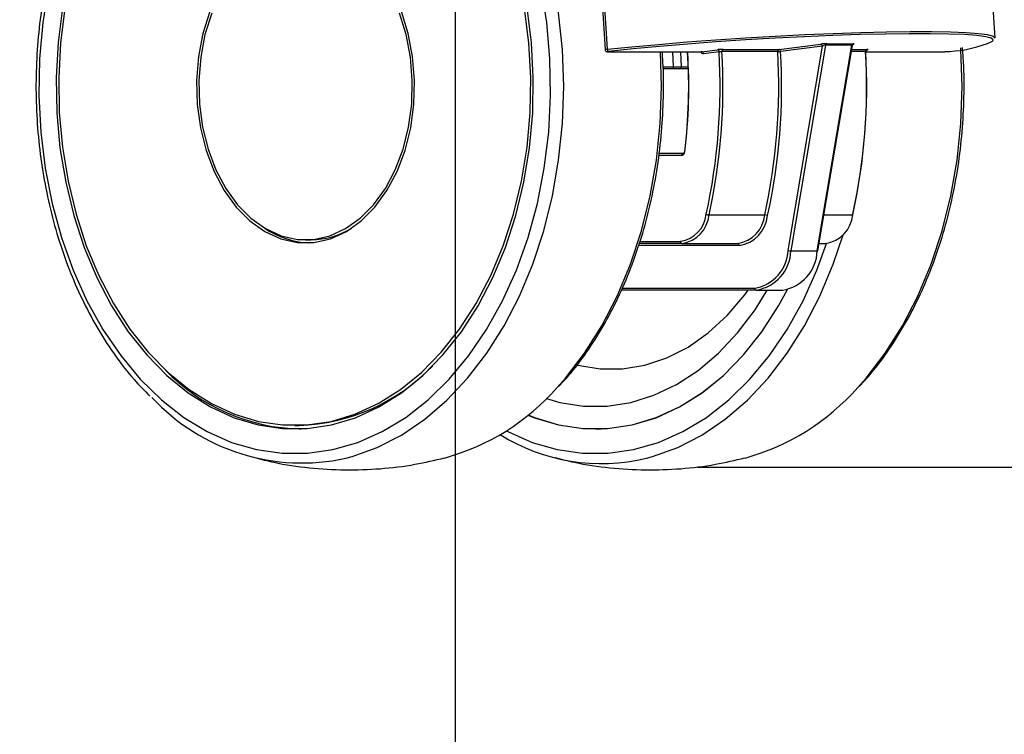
# Model space of a CAD drawing. Header units: millimetres. Extents: x 20 to 26560, y 16 to 18133.
# Tile 92 of 106: x 23382 to 23575, y 1178 to 1318. Entities that reach past the tile are written whole.
import ezdxf

# ---------------------------------------------------------------- set-up
doc = ezdxf.new("R2010")
doc.units = ezdxf.units.MM
doc.header["$LTSCALE"] = 2
doc.layers.add('COMPONENT_GEOMETRY', color=7, linetype='Continuous')
doc.styles.add('SLDTEXTSTYLE0', font='TXT', dxfattribs={"width": 0.75})
doc.dimstyles.new('SLDDIMSTYLE0', dxfattribs={"dimtxt": 150, "dimasz": 6.604, "dimexe": 0, "dimexo": 0.0625, "dimgap": 37.5, "dimtad": 0, "dimtih": 1, "dimtoh": 1, "dimdec": 1, "dimrnd": 1e-09, "dimzin": 12, "dimdsep": 46, "dimtxsty": 'SLDTEXTSTYLE0', "dimsah": 1, "dimcen": 0.09, "dimadec": 0, "dimazin": 3, "dimtfac": 1, "dimtdec": 1, "dimtofl": 0, "dimtmove": 0, "dimatfit": 3, "dimfxl": 1, "dimfrac": 2, "dimtolj": 1, "dimtzin": 12, "dimarcsym": 0})
doc.dimstyles.new('SLDDIMSTYLE2', dxfattribs={"dimtxt": 150, "dimasz": 6.604, "dimexe": 0, "dimexo": 0.0625, "dimgap": 37.5, "dimtad": 0, "dimtih": 1, "dimtoh": 1, "dimdec": 1, "dimrnd": 1e-09, "dimzin": 12, "dimdsep": 46, "dimtxsty": 'SLDTEXTSTYLE0', "dimsah": 1, "dimcen": 0.09, "dimadec": 0, "dimazin": 3, "dimtfac": 1, "dimtdec": 1, "dimtmove": 0, "dimatfit": 0, "dimfxl": 1, "dimfrac": 2, "dimtolj": 1, "dimtzin": 12, "dimarcsym": 0})

# ---------------------------------------------------------------- blocks, each defined once
blk = doc.blocks.new('_D_5')
at = {"layer": 'COMPONENT_GEOMETRY', "color": 7}
for p, q in [((24636.41, 1694.45), (24636.41, 1707.15)), ((22757.04, 1694.45), (24642.76, 1694.45)), ((24361.51, 1678.52), (24315.81, 1678.52)), ((24315.81, 1678.52), (24315.81, 1440.4)), ((24911.3, 1678.52), (24957, 1678.52)), ((24957, 1678.52), (24957, 1440.4)), ((24315.81, 1440.4), (24361.51, 1440.4)), ((24957, 1440.4), (24911.3, 1440.4)), ((23668.01, 1230.51), (24642.76, 1230.51)), ((24636.41, 1230.51), (24636.41, 1217.81))]:
    blk.add_line(p, q, dxfattribs=at)
for points in [[(24636.41, 1694.45), (24637.42, 1701.06), (24635.39, 1701.06)], [(24636.41, 1230.51), (24635.39, 1223.91), (24637.42, 1223.91)]]:
    blk.add_solid(points, dxfattribs=at)
at = {"layer": 'COMPONENT_GEOMETRY', "color": 7, "char_height": 150, "attachment_point": 1, "style": 'SLDTEXTSTYLE0'}
for s, insert in [('9.13in', (24361.51, 1633.76)), ('232mm', (24282.66, 1409.33))]:
    blk.add_mtext(s, dxfattribs=dict(at, insert=insert))
blk = doc.blocks.new('_D_7')
at = {"layer": 'COMPONENT_GEOMETRY', "color": 7}
for p, q in [((21651.5, 1398.91), (21651.5, 892.98)), ((23467.5, 1398.91), (23467.5, 892.98)), ((22203.98, 1115.37), (22158.27, 1115.37)), ((22158.27, 1115.37), (22158.27, 877.25)), ((22915.02, 1115.37), (22960.72, 1115.37)), ((22960.72, 1115.37), (22960.72, 877.25)), ((21651.5, 899.33), (22090.27, 899.33)), ((23467.5, 899.33), (23028.73, 899.33)), ((22158.27, 877.25), (22203.98, 877.25)), ((22960.72, 877.25), (22915.02, 877.25))]:
    blk.add_line(p, q, dxfattribs=at)
for points in [[(21651.5, 899.33), (21658.1, 898.31), (21658.1, 900.34)], [(23467.5, 899.33), (23460.89, 900.34), (23460.89, 898.31)]]:
    blk.add_solid(points, dxfattribs=at)
at = {"layer": 'COMPONENT_GEOMETRY', "color": 7, "char_height": 150, "attachment_point": 1, "style": 'SLDTEXTSTYLE0'}
for s, insert in [('2\'11.75"', (22203.98, 1070.61)), ('908mm', (22205.75, 846.18))]:
    blk.add_mtext(s, dxfattribs=dict(at, insert=insert))

msp = doc.modelspace()

# ---------------------------------------------------------------- linework, layer by layer
at = {"color": 7, "linetype": 'Continuous', "lineweight": 25}
for p, q in [((23573.13, 1314.45), (23572.63, 1322.62)), ((23496.31, 1320.3), (23496.81, 1312.13)), ((23496.71, 1320.38), (23497.21, 1312.21)), ((23515.74, 1311.74), (23518.81, 1312.13)), ((23519.94, 1312.2), (23530.84, 1312.2)), ((23530.84, 1312.2), (23539.02, 1313.23)), ((23539.33, 1312.83), (23531.15, 1311.8)), ((23532.61, 1272.87), (23539.33, 1312.83)), ((23539.93, 1313), (23533.17, 1272.77)), ((23538.33, 1272.77), (23545.1, 1313)), ((23538.46, 1272.8), (23545.21, 1312.95)), ((23545.1, 1313), (23539.93, 1313)), ((23540.18, 1313.3), (23545.34, 1313.3)), ((23497.39, 1311.74), (23515.71, 1311.74)), ((23497.41, 1311.74), (23497.39, 1311.74)), ((23497.41, 1311.74), (23515.74, 1311.74)), ((23511.55, 1311.74), (23511.7, 1308.8)), ((23515.71, 1311.74), (23515.71, 1311.74)), ((23519.12, 1311.73), (23516.05, 1311.35)), ((23530.59, 1311.77), (23519.69, 1311.77)), ((23547.93, 1311.74), (23563.3, 1311.74)), ((23563.3, 1311.74), (23563.32, 1311.74)), ((23510.43, 1308.38), (23508.16, 1308.38)), ((23513.02, 1308.38), (23511.37, 1308.38)), ((23511.7, 1308.8), (23512.99, 1308.8)), ((23507.37, 1291.87), (23512.14, 1291.87)), ((23517.16, 1279.81), (23528.06, 1279.81)), ((23438.21, 1274.95), (23439.28, 1274.95)), ((23511.85, 1274.24), (23503.49, 1274.24)), ((23511.85, 1274.24), (23522.75, 1274.24)), ((23538.7, 1274.24), (23539.96, 1274.24)), ((23533.17, 1272.77), (23538.33, 1272.77)), ((23526.4, 1265.12), (23500.01, 1265.12)), ((23526.4, 1265.12), (23531.56, 1265.12)), ((23436.1, 1238.65), (23436.95, 1238.65)), ((23436.95, 1237.97), (23437.24, 1237.97)), ((23494.91, 1237.97), (23496.05, 1237.97))]:
    msp.add_line(p, q, dxfattribs=at)
at = {"color": 8, "linetype": 'Continuous', "lineweight": 25}
for p, q in [((23545.08, 1312.2), (23548.05, 1312.2)), ((23509.99, 1311.74), (23510.15, 1308.78)), ((23515.74, 1311.74), (23515.71, 1311.74)), ((23547.8, 1311.77), (23545.01, 1311.77)), ((23547.95, 1311.74), (23563.32, 1311.74)), ((23508.15, 1308.78), (23510.15, 1308.78)), ((23511.85, 1291.47), (23507.33, 1291.47)), ((23539.64, 1279.81), (23545.27, 1279.81)), ((23523.03, 1273.84), (23503.36, 1273.84)), ((23503.63, 1274.64), (23511.56, 1274.64)), ((23500.18, 1265.52), (23526.11, 1265.52))]:
    msp.add_line(p, q, dxfattribs=at)
at = {"color": 8, "linetype": 'Continuous', "lineweight": 25, "flags": 128}
for points in [[(23446.09, 1232.23), (23447.31, 1232.56), (23452.21, 1234.32), (23456.96, 1236.76), (23461.53, 1239.85), (23465.86, 1243.58), (23469.91, 1247.89), (23473.65, 1252.76), (23477.04, 1258.12), (23480.05, 1263.94), (23482.65, 1270.16), (23484.8, 1276.7), (23486.51, 1283.52), (23487.73, 1290.55), (23488.47, 1297.72), (23488.72, 1304.95), (23488.47, 1312.19), (23487.73, 1319.35), (23486.51, 1326.38), (23486.11, 1328.16)], [(23387.9, 1324.41), (23386.79, 1317.43), (23386.17, 1310.32), (23386.04, 1303.16), (23386.42, 1296.02), (23387.28, 1288.96), (23388.64, 1282.07), (23390.46, 1275.4), (23392.74, 1269.03), (23395.44, 1263.01), (23398.56, 1257.41), (23402.04, 1252.29), (23405.87, 1247.68), (23409.99, 1243.65), (23414.37, 1240.22), (23418.97, 1237.44), (23423.74, 1235.33), (23428.64, 1233.91), (23433.6, 1233.2), (23438.59, 1233.2), (23443.56, 1233.91), (23448.45, 1235.33), (23453.22, 1237.44), (23457.82, 1240.22), (23462.21, 1243.65), (23466.33, 1247.68), (23470.15, 1252.29), (23473.64, 1257.41), (23476.75, 1263.01), (23479.46, 1269.03), (23481.74, 1275.4), (23483.56, 1282.07), (23484.91, 1288.96), (23485.78, 1296.02), (23486.15, 1303.16), (23486.03, 1310.32), (23485.41, 1317.43), (23484.3, 1324.41)], [(23546.26, 1246.06), (23547.87, 1247.89), (23551.61, 1252.76), (23555, 1258.12), (23558.01, 1263.94), (23560.61, 1270.16), (23562.76, 1276.7), (23564.46, 1283.52), (23565.69, 1290.55), (23566.43, 1297.72), (23566.68, 1304.95), (23566.43, 1312.19), (23566.41, 1312.5)], [(23487.45, 1246.06), (23489.06, 1247.89), (23492.81, 1252.76), (23496.2, 1258.12), (23499.2, 1263.94), (23501.8, 1270.16), (23503.96, 1276.7), (23505.66, 1283.52), (23506.88, 1290.55), (23507.62, 1297.72), (23507.87, 1304.95), (23507.65, 1311.74)], [(23504.9, 1232.23), (23506.12, 1232.56), (23511.02, 1234.32), (23515.77, 1236.76), (23520.34, 1239.85), (23524.67, 1243.58), (23528.72, 1247.89), (23532.46, 1252.76), (23535.85, 1258.12), (23538.86, 1263.94), (23541.45, 1270.16), (23543.39, 1275.94)], [(23477.48, 1237.6), (23477.78, 1237.44), (23482.55, 1235.33), (23487.44, 1233.91), (23492.41, 1233.2), (23497.4, 1233.2), (23502.37, 1233.91), (23507.26, 1235.33), (23512.03, 1237.44), (23516.63, 1240.22), (23521.01, 1243.65), (23525.14, 1247.68), (23528.96, 1252.29), (23532.45, 1257.41), (23535.56, 1263.01), (23538.27, 1269.03), (23540.17, 1274.25)]]:
    msp.add_lwpolyline(points, dxfattribs=at)
at = {"color": 7, "linetype": 'Continuous', "lineweight": 25, "flags": 128}
for points in [[(23390.65, 1320.34), (23389.79, 1313.55), (23389.42, 1306.68), (23389.54, 1299.78), (23390.16, 1292.94), (23391.27, 1286.23), (23392.85, 1279.71), (23394.88, 1273.46), (23397.36, 1267.55), (23400.24, 1262.03), (23403.51, 1256.97), (23407.12, 1252.42), (23411.04, 1248.42), (23415.22, 1245.02), (23419.63, 1242.26), (23424.21, 1240.16), (23428.91, 1238.75), (23433.69, 1238.04), (23438.5, 1238.04), (23443.28, 1238.75), (23447.99, 1240.16), (23452.57, 1242.26), (23456.97, 1245.02), (23461.16, 1248.42), (23465.08, 1252.42), (23468.69, 1256.97), (23471.95, 1262.03), (23474.84, 1267.55), (23477.31, 1273.46), (23479.35, 1279.71), (23480.93, 1286.23), (23482.03, 1292.94), (23482.65, 1299.78), (23482.77, 1306.68), (23482.4, 1313.55), (23481.54, 1320.34)], [(23391.13, 1320.18), (23390.28, 1313.46), (23389.91, 1306.66), (23390.03, 1299.83), (23390.64, 1293.07), (23391.73, 1286.42), (23393.3, 1279.97), (23395.31, 1273.79), (23397.76, 1267.94), (23400.62, 1262.48), (23403.85, 1257.47), (23407.42, 1252.96), (23411.3, 1249.01), (23415.44, 1245.65), (23419.8, 1242.91), (23424.33, 1240.84), (23428.99, 1239.44), (23433.72, 1238.74), (23438.48, 1238.74), (23443.21, 1239.44), (23447.86, 1240.84), (23452.4, 1242.91), (23456.76, 1245.65), (23460.9, 1249.01), (23464.77, 1252.96), (23468.35, 1257.47), (23471.58, 1262.48), (23474.43, 1267.94), (23476.88, 1273.79), (23478.9, 1279.97), (23480.46, 1286.42), (23481.55, 1293.07), (23482.16, 1299.83), (23482.29, 1306.66), (23481.92, 1313.46), (23481.07, 1320.18)], [(23419.47, 1319.58), (23418.13, 1315.3), (23417.27, 1310.78), (23416.89, 1306.12), (23417.02, 1301.44), (23417.64, 1296.84), (23418.74, 1292.43), (23420.3, 1288.31), (23422.28, 1284.58), (23424.64, 1281.33), (23427.31, 1278.64), (23430.24, 1276.56), (23433.35, 1275.14), (23436.58, 1274.43), (23439.84, 1274.43), (23443.07, 1275.14), (23446.19, 1276.56), (23449.11, 1278.64), (23451.78, 1281.33), (23454.14, 1284.58), (23456.12, 1288.31), (23457.68, 1292.43), (23458.78, 1296.84), (23459.4, 1301.44), (23459.53, 1306.12), (23459.16, 1310.78), (23458.29, 1315.3), (23456.95, 1319.58)], [(23419.84, 1319.28), (23418.53, 1315.09), (23417.69, 1310.66), (23417.32, 1306.1), (23417.44, 1301.51), (23418.05, 1297), (23419.13, 1292.68), (23420.66, 1288.64), (23422.6, 1284.99), (23424.91, 1281.81), (23427.53, 1279.16), (23430.4, 1277.13), (23433.45, 1275.74), (23436.61, 1275.04), (23439.81, 1275.04), (23442.97, 1275.74), (23446.03, 1277.13), (23448.89, 1279.16), (23451.51, 1281.81), (23453.82, 1284.99), (23455.76, 1288.64), (23457.29, 1292.68), (23458.37, 1297), (23458.98, 1301.51), (23459.1, 1306.1), (23458.74, 1310.66), (23457.89, 1315.09), (23456.58, 1319.28)], [(23497.21, 1312.21), (23502.07, 1312.71), (23507.29, 1313.18), (23512.79, 1313.64), (23518.48, 1314.06), (23524.29, 1314.45), (23530.11, 1314.79), (23535.87, 1315.08), (23541.47, 1315.32), (23546.83, 1315.51), (23551.88, 1315.63), (23556.53, 1315.69), (23560.72, 1315.69), (23564.38, 1315.63), (23567.45, 1315.51), (23569.89, 1315.32), (23571.67, 1315.08), (23572.76, 1314.79), (23573.13, 1314.45)], [(23572.61, 1313.78), (23572.76, 1314.03), (23572.38, 1314.36), (23571.31, 1314.66), (23569.55, 1314.89), (23567.12, 1315.08), (23564.07, 1315.2), (23560.45, 1315.26), (23556.3, 1315.26), (23551.68, 1315.2), (23546.68, 1315.08), (23541.36, 1314.89), (23535.8, 1314.66), (23530.1, 1314.36), (23524.32, 1314.03), (23518.57, 1313.64), (23512.92, 1313.22), (23507.47, 1312.77), (23502.29, 1312.3), (23497.47, 1311.8)], [(23497.47, 1311.8), (23497.38, 1311.79), (23497.3, 1311.78), (23497.25, 1311.77), (23497.23, 1311.76), (23497.24, 1311.75), (23497.27, 1311.75), (23497.33, 1311.75), (23497.41, 1311.74)], [(23538.33, 1272.77), (23538.38, 1272.77), (23538.42, 1272.78), (23538.45, 1272.79), (23538.46, 1272.8), (23538.46, 1272.8)], [(23481.72, 1240.68), (23483.01, 1240.16), (23487.72, 1238.75), (23492.5, 1238.04), (23497.31, 1238.04), (23502.09, 1238.75), (23506.8, 1240.16), (23511.38, 1242.26), (23515.78, 1245.02), (23519.96, 1248.42), (23523.88, 1252.42), (23527.49, 1256.97), (23530.76, 1262.03), (23532.5, 1265.21)], [(23481.74, 1240.69), (23483.02, 1240.18), (23487.72, 1238.77), (23492.5, 1238.06), (23497.31, 1238.06), (23502.09, 1238.77), (23506.79, 1240.18), (23511.37, 1242.28), (23515.77, 1245.04), (23519.96, 1248.44), (23523.87, 1252.43), (23527.48, 1256.98), (23530.75, 1262.04), (23532.48, 1265.2)], [(23485.32, 1243.88), (23487.97, 1243.15), (23492.58, 1242.44), (23497.23, 1242.44), (23501.84, 1243.15), (23506.38, 1244.56), (23510.79, 1246.65), (23515.02, 1249.4), (23519.02, 1252.79), (23522.75, 1256.76), (23526.16, 1261.28), (23528.56, 1265.12)], [(23491.4, 1250.43), (23491.47, 1250.41), (23495.84, 1249.69), (23500.25, 1249.69), (23504.62, 1250.41), (23508.91, 1251.84), (23513.06, 1253.97), (23517.01, 1256.76), (23520.72, 1260.17), (23524.13, 1264.17), (23524.83, 1265.12)]]:
    msp.add_lwpolyline(points, dxfattribs=at)
at = {"color": 8, "linetype": 'Continuous', "lineweight": 25}
for centre, radius, start, end in [((23497.2, 1311.12), 1.09, 89.8187, 111.3568), ((23563.14, 1335.24), 23.46, 272.6683, 293.8253), ((23516.04, 1311.89), 0.547, 195.9046, 270.5778)]:
    msp.add_arc(centre, radius, start, end, dxfattribs=at)
at = {"color": 7, "linetype": 'Continuous', "lineweight": 25}
for centre, radius, start, end in [((23497.59, 1312.17), 0.386, 174.4963, 251.8472), ((23518.74, 1311.75), 0.383, 356.7015, 79.2694), ((23520.06, 1311.84), 0.382, 108.673, 190.4473), ((23530.96, 1311.84), 0.382, 108.673, 190.4473), ((23530.77, 1311.82), 0.383, 356.7015, 79.2694), ((23538.95, 1312.85), 0.383, 356.7015, 79.2694), ((23540.27, 1312.98), 0.336, 105.2958, 176.7103), ((23545.43, 1312.98), 0.336, 105.2958, 176.7103), ((23548.17, 1311.84), 0.382, 108.673, 190.4473), ((23408.01, 1304.96), 105.17, 352.9951, 3.7002), ((23408.59, 1304.96), 104.6, 352.9951, 3.7204), ((23515.67, 1311.37), 0.383, 356.7015, 79.2694), ((23402.95, 1304.93), 116.37, 347.5972, 3.3515), ((23402.95, 1304.93), 116.93, 347.5972, 3.3533), ((23413.86, 1304.93), 116.93, 347.5972, 3.3533), ((23413.86, 1304.93), 117.5, 347.5972, 3.3533), ((23530.54, 1317.38), 5.61, 270.4499, 276.2282), ((23431.07, 1304.93), 116.93, 347.5972, 3.3533), ((23431.64, 1304.93), 116.37, 347.5972, 3.3515), ((23563.27, 1319.27), 7.52, 270.354, 277.279), ((23510.5, 1308.73), 0.358, 172.2009, 259.0929), ((23511.33, 1308.76), 0.376, 275.7727, 7.1974), ((23511.74, 1292.12), 0.663, 279.8724, 0.6687), ((23512.2, 1291.52), 0.358, 100.9071, 187.7991), ((23512.41, 1292.29), 0.165, 224.4962, 267.3462), ((23510.71, 1280.51), 5.92, 278.2495, 354.4709), ((23510.95, 1280.41), 6.24, 278.2495, 354.4709), ((23517.2, 1281.35), 1.54, 246.9894, 268.206), ((23521.85, 1280.41), 6.24, 278.2495, 354.4709), ((23522.09, 1280.32), 6.55, 278.2495, 354.4709), ((23528.01, 1278.28), 1.54, 66.9894, 88.206), ((23539.06, 1280.41), 6.24, 278.2495, 354.4709), ((23439.51, 1290.63), 16.3, 235.5662, 267.3083), ((23439.11, 1290.68), 15.73, 270.5986, 300.9238), ((23511.91, 1274.6), 0.358, 172.2009, 259.0929), ((23522.68, 1273.89), 0.358, 352.2009, 79.0929), ((23524.88, 1273.15), 7.74, 279.1246, 357.8566), ((23525.12, 1273.07), 8.06, 279.1246, 357.8566), ((23530.28, 1273.07), 8.06, 279.1246, 357.8566), ((23533.22, 1274.75), 1.98, 252.2493, 268.6599), ((23526.46, 1265.47), 0.358, 172.2009, 259.0929), ((23437.78, 1275.38), 37.41, 223.6911, 269.2472), ((23435.67, 1276.72), 38.09, 271.9283, 316.0261), ((23453.31, 1276.11), 45.48, 285.4068, 318.6499), ((23512.11, 1276.11), 45.48, 285.4068, 318.6499), ((23437.52, 1271.37), 40.07, 222.828, 282.3534), ((23496.07, 1268.63), 37.46, 238.0681, 283.6334)]:
    msp.add_arc(centre, radius, start, end, dxfattribs=at)
for centre, major_axis, ratio, start_param, end_param in [((23539.59, 1313.23), (0.82, 0.053), 0.062498, 0.770903, 2.341699), ((23539.62, 1312.83), (0.425, 0.132), 0.242708, 0.663669, 2.234466), ((23544.76, 1313.23), (0.82, 0.053), 0.062498, 5.483292, 7.054088)]:
    msp.add_ellipse(centre, major_axis=major_axis, ratio=ratio, start_param=start_param, end_param=end_param, dxfattribs=at)
at = {"color": 8, "linetype": 'Continuous', "lineweight": 25}
msp.add_ellipse((23544.78, 1312.83), major_axis=(0.425, 0.132), ratio=0.242708, start_param=6.162738, end_param=6.946855, dxfattribs=at)
at = {"color": 7, "linetype": 'Continuous', "lineweight": 25}
for points, knots in [([(23405.96, 1363.62), (23405.32, 1362.94), (23403.38, 1360.9), (23400.45, 1356.97), (23397.21, 1351.9), (23394.33, 1346.41), (23391.81, 1340.56), (23389.69, 1334.41), (23387.98, 1328.01), (23386.69, 1321.41), (23385.84, 1314.68), (23385.43, 1307.86), (23385.46, 1301.01), (23385.94, 1294.2), (23386.86, 1287.48), (23388.21, 1280.91), (23389.99, 1274.54), (23392.17, 1268.43), (23394.75, 1262.63), (23397.69, 1257.18), (23400.99, 1252.16), (23404.34, 1247.84), (23406.71, 1245.45), (23407.76, 1244.39)], [0, 0, 0, 0, 0.02453, 0.073697, 0.122915, 0.172162, 0.221423, 0.270686, 0.319945, 0.369199, 0.418448, 0.467695, 0.516942, 0.566193, 0.615449, 0.664714, 0.71399, 0.763281, 0.812585, 0.861901, 0.911222, 0.960536, 1, 1, 1, 1]), ([(23496.81, 1312.13), (23496.81, 1312.13), (23496.8, 1312.08), (23496.84, 1311.99), (23496.91, 1311.89), (23496.98, 1311.82), (23497.06, 1311.78), (23497.12, 1311.76), (23497.18, 1311.75), (23497.26, 1311.74), (23497.34, 1311.74), (23497.39, 1311.74)], [0, 0, 0, 0, 0.0060106, 0.164538, 0.2895956, 0.3954621, 0.4873703, 0.5664022, 0.6422185, 0.7587512, 1, 1, 1, 1]), ([(23519.94, 1312.2), (23519.89, 1312.2), (23519.78, 1312.2), (23519.55, 1312.19), (23519.28, 1312.17), (23519.02, 1312.15), (23518.88, 1312.14), (23518.81, 1312.13)], [0, 0, 0, 0, 0.141217, 0.35591, 0.570606, 0.785303, 1, 1, 1, 1]), ([(23545.21, 1312.94), (23545.21, 1312.96), (23545.22, 1313.03), (23545.27, 1313.11), (23545.33, 1313.18), (23545.39, 1313.22), (23545.44, 1313.24), (23545.46, 1313.25), (23545.46, 1313.25), (23545.46, 1313.25), (23545.46, 1313.25)], [0, 0, 0, 0, 0.134558, 0.352474, 0.534175, 0.68316, 0.793456, 0.883626, 0.985574, 1, 1, 1, 1]), ([(23546.61, 1246.34), (23547.39, 1247.17), (23549.44, 1249.37), (23552.46, 1253.5), (23555.67, 1258.63), (23558.51, 1264.16), (23560.98, 1270.05), (23563.05, 1276.23), (23564.71, 1282.66), (23565.95, 1289.27), (23566.75, 1296.03), (23567.09, 1302.85), (23567.09, 1308.39), (23566.81, 1311.61), (23566.72, 1312.57)], [0, 0, 0, 0, 0.054522, 0.145091, 0.235749, 0.326457, 0.417187, 0.507918, 0.598642, 0.689357, 0.780064, 0.870766, 0.96147, 1, 1, 1, 1]), ([(23547.93, 1311.76), (23547.92, 1311.79), (23547.92, 1311.87), (23547.96, 1311.97), (23548.02, 1312.05), (23548.09, 1312.11), (23548.14, 1312.13), (23548.17, 1312.15), (23548.18, 1312.15), (23548.18, 1312.15), (23548.18, 1312.15)], [0, 0, 0, 0, 0.159769, 0.367448, 0.537454, 0.679942, 0.790969, 0.873671, 0.953533, 1, 1, 1, 1]), ([(23548.07, 1312.13), (23548.11, 1312.14), (23548.2, 1312.15), (23548.29, 1312.17), (23548.3, 1312.19), (23548.23, 1312.2), (23548.11, 1312.2), (23548.05, 1312.2)], [0, 0, 0, 0, 0.141233, 0.355927, 0.570619, 0.785309, 1, 1, 1, 1]), ([(23487.8, 1246.34), (23488.58, 1247.17), (23490.64, 1249.37), (23493.66, 1253.5), (23496.86, 1258.63), (23499.7, 1264.16), (23502.17, 1270.05), (23504.24, 1276.23), (23505.9, 1282.66), (23507.14, 1289.27), (23507.95, 1296.03), (23508.28, 1302.85), (23508.29, 1308.11), (23508.04, 1311.06), (23507.98, 1311.74)], [0, 0, 0, 0, 0.055134, 0.14672, 0.238396, 0.330122, 0.421872, 0.513622, 0.605365, 0.697098, 0.788823, 0.880544, 0.972266, 1, 1, 1, 1]), ([(23519.12, 1311.73), (23519.16, 1311.74), (23519.22, 1311.74), (23519.36, 1311.75), (23519.49, 1311.76), (23519.61, 1311.77), (23519.66, 1311.77), (23519.69, 1311.77)], [0, 0, 0, 0, 0.2147006, 0.4293996, 0.644095, 0.8587858, 1, 1, 1, 1]), ([(23510.15, 1308.78), (23510.23, 1308.78), (23510.41, 1308.79), (23510.74, 1308.8), (23511.08, 1308.8), (23511.4, 1308.8), (23511.6, 1308.8), (23511.68, 1308.8), (23511.7, 1308.8)], [0, 0, 0, 0, 0.188197, 0.376435, 0.564603, 0.75256, 0.940297, 1, 1, 1, 1]), ([(23511.37, 1308.38), (23511.35, 1308.38), (23511.3, 1308.38), (23511.18, 1308.38), (23510.99, 1308.38), (23510.79, 1308.38), (23510.59, 1308.38), (23510.48, 1308.38), (23510.43, 1308.38)], [0, 0, 0, 0, 0.05968, 0.24734, 0.435244, 0.623412, 0.811708, 1, 1, 1, 1]), ([(23512.29, 1292.18), (23512.28, 1292.13), (23512.26, 1292.04), (23512.21, 1291.94), (23512.16, 1291.88), (23512.14, 1291.87), (23512.14, 1291.87), (23512.14, 1291.87)], [0, 0, 0, 0, 0.214704, 0.435343, 0.651488, 0.88053, 1, 1, 1, 1]), ([(23428.28, 1232.36), (23429.52, 1232.03), (23433.02, 1231.1), (23438.93, 1230.28), (23445.89, 1229.84), (23452.81, 1230.09), (23459.33, 1230.86), (23463.47, 1231.85), (23465.38, 1232.3)], [0, 0, 0, 0, 0.102314, 0.289867, 0.475742, 0.659977, 0.842621, 1, 1, 1, 1]), ([(23487.09, 1232.36), (23488.32, 1232.03), (23491.83, 1231.1), (23497.74, 1230.28), (23504.7, 1229.84), (23511.61, 1230.09), (23518.14, 1230.86), (23522.27, 1231.85), (23524.19, 1232.3)], [0, 0, 0, 0, 0.102314, 0.289867, 0.475742, 0.659977, 0.842621, 1, 1, 1, 1])]:
    msp.add_open_spline(points, degree=3, knots=knots, dxfattribs=at)
at = {"color": 8, "linetype": 'Continuous', "lineweight": 25}
msp.add_open_spline([(23547.8, 1311.77), (23547.83, 1311.77), (23547.88, 1311.77), (23547.92, 1311.76), (23547.92, 1311.76), (23547.91, 1311.76)], degree=3, knots=[0, 0, 0, 0, 0.4237603, 0.8475234, 1, 1, 1, 1], dxfattribs=at)
at = {"layer": 'COMPONENT_GEOMETRY', "color": 7}
msp.add_line((23514.85, 1230.51), (23665.47, 1230.51), dxfattribs=at)

# ---------------------------------------------------------------- dimensions: what is measured, and where the dimension line sits
dim = msp.add_linear_dim(base=(24636.41, 1694.45), p1=(23665.47, 1230.51), p2=(22754.5, 1694.45), angle=90, dimstyle='SLDDIMSTYLE2', dxfattribs=at)
dim.commit()
dim.dimension.update_dxf_attribs({"geometry": '_D_5', "text_midpoint": (24636.41, 1462.48), "dimtype": 160})
dim = msp.add_linear_dim(base=(23467.5, 899.33), p1=(21651.5, 1401.45), p2=(23467.5, 1401.45), dimstyle='SLDDIMSTYLE0', dxfattribs=at)
dim.commit()
dim.dimension.update_dxf_attribs({"geometry": '_D_7', "text_midpoint": (22559.5, 899.33), "dimtype": 160})

doc.saveas('drawing.dxf')
